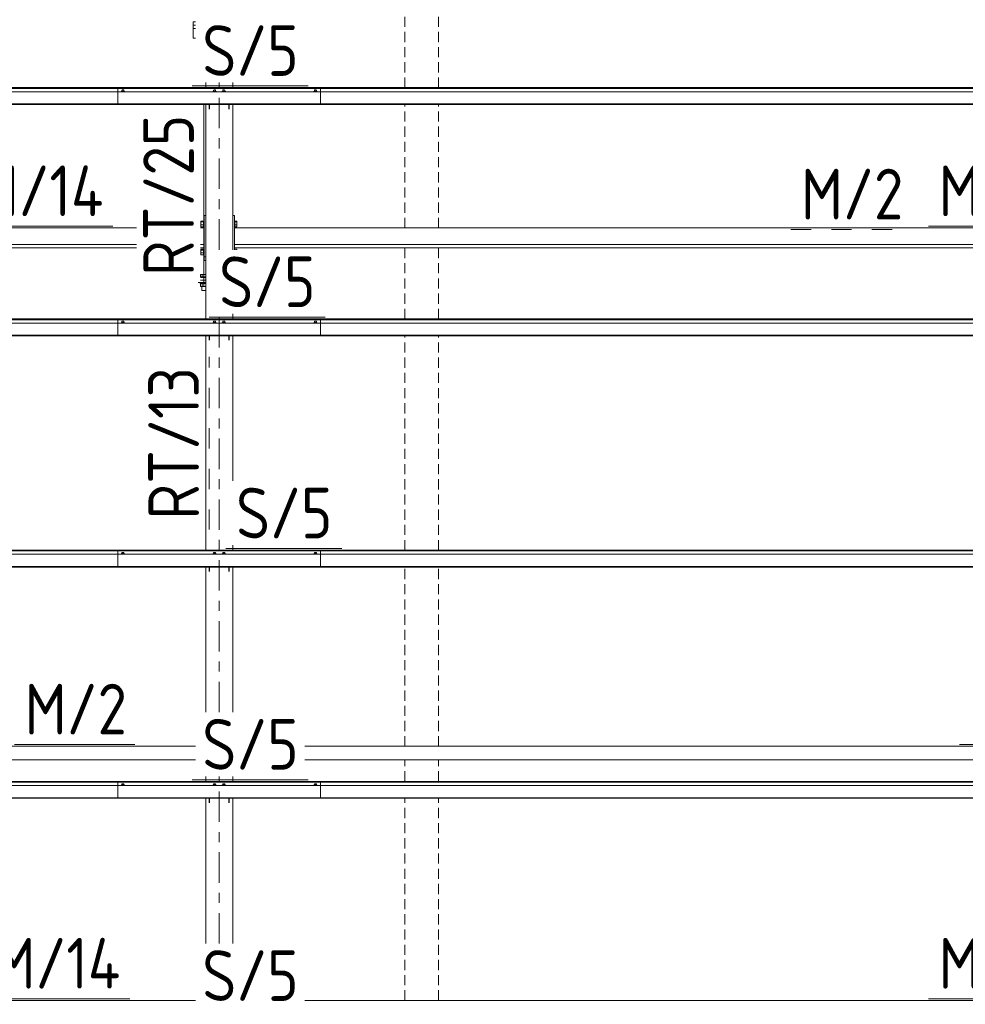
# Model space of a CAD drawing. Header units: millimetres. Extents: x -76 to 1111, y -178 to 661.
# Tile 45 of 91: x 244 to 300, y 452 to 510. Entities that reach past the tile are written whole.
import ezdxf

# ---------------------------------------------------------------- set-up
doc = ezdxf.new("R2010")
doc.units = ezdxf.units.MM
doc.header["$LTSCALE"] = 0.6
for name, pattern in [('VERDECKT2', [1.5, 1, -0.5]), ('XKITLINE00', [0]), ('XKITLINE02', [4, 2, -2]), ('XKITLINE03', [6, 3, -1, 1, -1])]:
    doc.linetypes.add(name, pattern=pattern)
for name, color, linetype, lineweight in [('Bolt', 7, 'Continuous', 0), ('Part', 2, 'Continuous', 0), ('PartMark', 3, 'Continuous', 0), ('S-GRID', 1, 'Continuous', 0)]:
    doc.layers.add(name, color=color, linetype=linetype, lineweight=lineweight)
doc.styles.add('ISOCPEUR', font='ISOCPEUR.TTF')

msp = doc.modelspace()

# ---------------------------------------------------------------- linework, layer by layer
at = {"layer": 'Bolt', "color": 3, "linetype": 'XKITLINE00', "lineweight": 0}
for p, q in [((249.708, 506.215), (249.654, 506.195)), ((249.654, 506.195), (249.654, 506.176)), ((249.711, 506.279), (249.703, 506.273)), ((249.703, 506.273), (249.703, 506.213)), ((249.818, 506.215), (249.708, 506.215)), ((249.708, 506.215), (249.708, 506.176)), ((249.733, 506.284), (249.711, 506.279)), ((249.763, 506.285), (249.733, 506.284)), ((249.793, 506.284), (249.763, 506.285)), ((249.815, 506.279), (249.793, 506.284)), ((249.823, 506.273), (249.815, 506.279)), ((249.873, 506.195), (249.818, 506.215)), ((249.818, 506.215), (249.818, 506.176)), ((249.823, 506.213), (249.823, 506.273)), ((249.873, 506.176), (249.873, 506.195)), ((255.133, 506.215), (255.079, 506.195)), ((255.079, 506.195), (255.079, 506.176)), ((255.136, 506.279), (255.128, 506.273)), ((255.128, 506.213), (255.128, 506.273)), ((255.243, 506.215), (255.133, 506.215)), ((255.133, 506.215), (255.133, 506.176)), ((255.158, 506.284), (255.136, 506.279)), ((255.188, 506.285), (255.158, 506.284)), ((255.218, 506.284), (255.188, 506.285)), ((255.24, 506.279), (255.218, 506.284)), ((255.248, 506.273), (255.24, 506.279)), ((255.298, 506.195), (255.243, 506.215)), ((255.243, 506.215), (255.243, 506.176)), ((255.248, 506.213), (255.248, 506.273)), ((255.298, 506.176), (255.298, 506.195)), ((255.683, 506.215), (255.629, 506.195)), ((255.629, 506.195), (255.629, 506.176)), ((255.686, 506.279), (255.678, 506.273)), ((255.678, 506.213), (255.678, 506.273)), ((255.793, 506.215), (255.683, 506.215)), ((255.683, 506.215), (255.683, 506.176)), ((255.708, 506.284), (255.686, 506.279)), ((255.738, 506.285), (255.708, 506.284)), ((255.768, 506.284), (255.738, 506.285)), ((255.79, 506.279), (255.768, 506.284)), ((255.798, 506.273), (255.79, 506.279)), ((255.848, 506.195), (255.793, 506.215)), ((255.793, 506.215), (255.793, 506.176)), ((255.798, 506.213), (255.798, 506.273)), ((255.848, 506.176), (255.848, 506.195)), ((261.108, 506.215), (261.054, 506.195)), ((261.054, 506.195), (261.054, 506.176)), ((261.111, 506.279), (261.103, 506.273)), ((261.103, 506.273), (261.103, 506.213)), ((261.218, 506.215), (261.108, 506.215)), ((261.108, 506.215), (261.108, 506.176)), ((261.133, 506.284), (261.111, 506.279)), ((261.163, 506.285), (261.133, 506.284)), ((261.193, 506.284), (261.163, 506.285)), ((261.215, 506.279), (261.193, 506.284)), ((261.223, 506.273), (261.215, 506.279)), ((261.273, 506.195), (261.218, 506.215)), ((261.218, 506.215), (261.218, 506.176)), ((261.223, 506.213), (261.223, 506.273)), ((261.273, 506.176), (261.273, 506.195)), ((254.374, 498.516), (254.374, 498.177)), ((254.374, 498.516), (254.534, 498.516)), ((254.534, 498.528), (254.534, 498.523)), ((254.534, 498.528), (254.564, 498.528)), ((254.534, 498.523), (254.534, 498.166)), ((256.364, 498.528), (256.394, 498.528)), ((256.394, 498.528), (256.394, 498.166)), ((256.394, 498.516), (256.519, 498.516)), ((256.519, 498.516), (256.519, 498.177)), ((254.363, 498.445), (254.374, 498.445)), ((254.363, 498.249), (254.374, 498.249)), ((254.374, 498.463), (254.534, 498.463)), ((254.374, 498.293), (254.534, 498.293)), ((254.374, 498.177), (254.534, 498.177)), ((254.534, 498.166), (254.564, 498.166)), ((256.263, 498.445), (256.264, 498.445)), ((256.263, 498.318), (256.264, 498.318)), ((256.263, 498.249), (256.264, 498.249)), ((256.263, 498.118), (256.264, 498.118)), ((256.364, 498.166), (256.394, 498.166)), ((256.394, 498.463), (256.519, 498.463)), ((256.394, 498.293), (256.519, 498.293)), ((256.394, 498.177), (256.519, 498.177)), ((254.363, 496.782), (254.374, 496.782)), ((254.374, 496.853), (254.374, 496.514)), ((254.374, 496.853), (254.534, 496.853)), ((254.374, 496.8), (254.534, 496.8)), ((254.534, 496.865), (254.534, 496.86)), ((254.534, 496.865), (254.564, 496.865)), ((254.534, 496.86), (254.534, 496.503)), ((256.263, 496.918), (256.264, 496.918)), ((256.364, 496.865), (256.394, 496.865)), ((256.394, 496.865), (256.394, 496.824)), ((256.394, 496.853), (256.519, 496.853)), ((256.519, 496.853), (256.519, 496.824)), ((254.363, 496.586), (254.374, 496.586)), ((254.374, 496.63), (254.534, 496.63)), ((254.374, 496.514), (254.534, 496.514)), ((254.534, 496.503), (254.564, 496.503)), ((254.355, 495.211), (254.355, 495.361)), ((254.355, 495.361), (254.363, 495.361)), ((254.363, 495.361), (254.663, 495.361)), ((254.663, 495.211), (254.363, 495.211)), ((254.459, 495.211), (254.459, 495.361)), ((254.343, 494.865), (254.343, 494.871)), ((254.343, 494.831), (254.343, 494.865)), ((254.663, 494.831), (254.343, 494.831)), ((254.355, 494.641), (254.355, 494.831)), ((254.663, 494.641), (254.355, 494.641)), ((254.443, 494.411), (254.443, 494.641)), ((254.459, 494.641), (254.459, 494.831)), ((254.663, 494.411), (254.443, 494.411)), ((249.708, 492.52), (249.654, 492.501)), ((249.654, 492.501), (249.654, 492.482)), ((249.711, 492.585), (249.703, 492.579)), ((249.703, 492.579), (249.703, 492.519)), ((249.818, 492.52), (249.708, 492.52)), ((249.708, 492.52), (249.708, 492.482)), ((249.733, 492.59), (249.711, 492.585)), ((249.763, 492.591), (249.733, 492.59)), ((249.793, 492.59), (249.763, 492.591)), ((249.815, 492.585), (249.793, 492.59)), ((249.823, 492.579), (249.815, 492.585)), ((249.873, 492.501), (249.818, 492.52)), ((249.818, 492.52), (249.818, 492.482)), ((249.823, 492.519), (249.823, 492.579)), ((249.873, 492.482), (249.873, 492.501)), ((255.133, 492.52), (255.079, 492.501)), ((255.079, 492.501), (255.079, 492.482)), ((255.136, 492.585), (255.128, 492.579)), ((255.128, 492.519), (255.128, 492.579)), ((255.243, 492.52), (255.133, 492.52)), ((255.133, 492.52), (255.133, 492.482)), ((255.158, 492.59), (255.136, 492.585)), ((255.188, 492.591), (255.158, 492.59)), ((255.218, 492.59), (255.188, 492.591)), ((255.24, 492.585), (255.218, 492.59)), ((255.248, 492.579), (255.24, 492.585)), ((255.298, 492.501), (255.243, 492.52)), ((255.243, 492.52), (255.243, 492.482)), ((255.248, 492.519), (255.248, 492.579)), ((255.298, 492.482), (255.298, 492.501)), ((255.683, 492.52), (255.629, 492.501)), ((255.629, 492.501), (255.629, 492.482)), ((255.686, 492.585), (255.678, 492.579)), ((255.678, 492.519), (255.678, 492.579)), ((255.793, 492.52), (255.683, 492.52)), ((255.683, 492.52), (255.683, 492.482)), ((255.708, 492.59), (255.686, 492.585)), ((255.738, 492.591), (255.708, 492.59)), ((255.768, 492.59), (255.738, 492.591)), ((255.79, 492.585), (255.768, 492.59)), ((255.798, 492.579), (255.79, 492.585)), ((255.848, 492.501), (255.793, 492.52)), ((255.793, 492.52), (255.793, 492.482)), ((255.798, 492.519), (255.798, 492.579)), ((255.848, 492.482), (255.848, 492.501)), ((261.108, 492.52), (261.054, 492.501)), ((261.054, 492.501), (261.054, 492.482)), ((261.111, 492.585), (261.103, 492.579)), ((261.103, 492.579), (261.103, 492.519)), ((261.218, 492.52), (261.108, 492.52)), ((261.108, 492.52), (261.108, 492.482)), ((261.133, 492.59), (261.111, 492.585)), ((261.163, 492.591), (261.133, 492.59)), ((261.193, 492.59), (261.163, 492.591)), ((261.215, 492.585), (261.193, 492.59)), ((261.223, 492.579), (261.215, 492.585)), ((261.273, 492.501), (261.218, 492.52)), ((261.218, 492.52), (261.218, 492.482)), ((261.223, 492.519), (261.223, 492.579)), ((261.273, 492.482), (261.273, 492.501)), ((249.708, 478.826), (249.654, 478.807)), ((249.654, 478.807), (249.654, 478.788)), ((249.711, 478.891), (249.703, 478.885)), ((249.703, 478.885), (249.703, 478.824)), ((249.818, 478.826), (249.708, 478.826)), ((249.708, 478.826), (249.708, 478.788)), ((249.733, 478.896), (249.711, 478.891)), ((249.763, 478.897), (249.733, 478.896)), ((249.793, 478.896), (249.763, 478.897)), ((249.815, 478.891), (249.793, 478.896)), ((249.823, 478.885), (249.815, 478.891)), ((249.873, 478.807), (249.818, 478.826)), ((249.818, 478.826), (249.818, 478.788)), ((249.823, 478.824), (249.823, 478.885)), ((249.873, 478.788), (249.873, 478.807)), ((255.133, 478.826), (255.079, 478.807)), ((255.079, 478.807), (255.079, 478.788)), ((255.136, 478.891), (255.128, 478.885)), ((255.128, 478.824), (255.128, 478.885)), ((255.243, 478.826), (255.133, 478.826)), ((255.133, 478.826), (255.133, 478.788)), ((255.158, 478.896), (255.136, 478.891)), ((255.188, 478.897), (255.158, 478.896)), ((255.218, 478.896), (255.188, 478.897)), ((255.24, 478.891), (255.218, 478.896)), ((255.248, 478.885), (255.24, 478.891)), ((255.298, 478.807), (255.243, 478.826)), ((255.243, 478.826), (255.243, 478.788)), ((255.248, 478.824), (255.248, 478.885)), ((255.298, 478.788), (255.298, 478.807)), ((255.683, 478.826), (255.629, 478.807)), ((255.629, 478.807), (255.629, 478.788)), ((255.686, 478.891), (255.678, 478.885)), ((255.678, 478.824), (255.678, 478.885)), ((255.793, 478.826), (255.683, 478.826)), ((255.683, 478.826), (255.683, 478.788)), ((255.708, 478.896), (255.686, 478.891)), ((255.738, 478.897), (255.708, 478.896)), ((255.768, 478.896), (255.738, 478.897)), ((255.79, 478.891), (255.768, 478.896)), ((255.798, 478.885), (255.79, 478.891)), ((255.848, 478.807), (255.793, 478.826)), ((255.793, 478.826), (255.793, 478.788)), ((255.798, 478.824), (255.798, 478.885)), ((255.848, 478.788), (255.848, 478.807)), ((261.108, 478.826), (261.054, 478.807)), ((261.054, 478.807), (261.054, 478.788)), ((261.111, 478.891), (261.103, 478.885)), ((261.103, 478.885), (261.103, 478.824)), ((261.218, 478.826), (261.108, 478.826)), ((261.108, 478.826), (261.108, 478.788)), ((261.133, 478.896), (261.111, 478.891)), ((261.163, 478.897), (261.133, 478.896)), ((261.193, 478.896), (261.163, 478.897)), ((261.215, 478.891), (261.193, 478.896)), ((261.223, 478.885), (261.215, 478.891)), ((261.273, 478.807), (261.218, 478.826)), ((261.218, 478.826), (261.218, 478.788)), ((261.223, 478.824), (261.223, 478.885)), ((261.273, 478.788), (261.273, 478.807)), ((249.708, 465.132), (249.654, 465.112)), ((249.654, 465.112), (249.654, 465.094)), ((249.711, 465.197), (249.703, 465.191)), ((249.703, 465.191), (249.703, 465.13)), ((249.818, 465.132), (249.708, 465.132)), ((249.708, 465.132), (249.708, 465.094)), ((249.733, 465.202), (249.711, 465.197)), ((249.763, 465.203), (249.733, 465.202)), ((249.793, 465.202), (249.763, 465.203)), ((249.815, 465.197), (249.793, 465.202)), ((249.823, 465.191), (249.815, 465.197)), ((249.873, 465.112), (249.818, 465.132)), ((249.818, 465.132), (249.818, 465.094)), ((249.823, 465.13), (249.823, 465.191)), ((249.873, 465.094), (249.873, 465.112)), ((255.133, 465.132), (255.079, 465.112)), ((255.079, 465.112), (255.079, 465.094)), ((255.136, 465.197), (255.128, 465.191)), ((255.128, 465.13), (255.128, 465.191)), ((255.243, 465.132), (255.133, 465.132)), ((255.133, 465.132), (255.133, 465.094)), ((255.158, 465.202), (255.136, 465.197)), ((255.188, 465.203), (255.158, 465.202)), ((255.218, 465.202), (255.188, 465.203)), ((255.24, 465.197), (255.218, 465.202)), ((255.248, 465.191), (255.24, 465.197)), ((255.298, 465.112), (255.243, 465.132)), ((255.243, 465.132), (255.243, 465.094)), ((255.248, 465.13), (255.248, 465.191)), ((255.298, 465.094), (255.298, 465.112)), ((255.683, 465.132), (255.629, 465.112)), ((255.629, 465.112), (255.629, 465.094)), ((255.686, 465.197), (255.678, 465.191)), ((255.678, 465.13), (255.678, 465.191)), ((255.793, 465.132), (255.683, 465.132)), ((255.683, 465.132), (255.683, 465.094)), ((255.708, 465.202), (255.686, 465.197)), ((255.738, 465.203), (255.708, 465.202)), ((255.768, 465.202), (255.738, 465.203)), ((255.79, 465.197), (255.768, 465.202)), ((255.798, 465.191), (255.79, 465.197)), ((255.848, 465.112), (255.793, 465.132)), ((255.793, 465.132), (255.793, 465.094)), ((255.798, 465.13), (255.798, 465.191)), ((255.848, 465.094), (255.848, 465.112)), ((261.108, 465.132), (261.054, 465.112)), ((261.054, 465.112), (261.054, 465.094)), ((261.111, 465.197), (261.103, 465.191)), ((261.103, 465.191), (261.103, 465.13)), ((261.218, 465.132), (261.108, 465.132)), ((261.108, 465.132), (261.108, 465.094)), ((261.133, 465.202), (261.111, 465.197)), ((261.163, 465.203), (261.133, 465.202)), ((261.193, 465.202), (261.163, 465.203)), ((261.215, 465.197), (261.193, 465.202)), ((261.223, 465.191), (261.215, 465.197)), ((261.273, 465.112), (261.218, 465.132)), ((261.218, 465.132), (261.218, 465.094)), ((261.223, 465.13), (261.223, 465.191)), ((261.273, 465.094), (261.273, 465.112))]:
    msp.add_line(p, q, dxfattribs=at)
at = {"layer": 'Part', "color": 4, "linetype": 'VERDECKT2', "lineweight": 0}
for p, q in [((266.463, 506.418), (266.463, 519.116)), ((268.463, 506.418), (268.463, 519.116)), ((266.463, 498.11), (266.463, 505.421)), ((268.463, 498.11), (268.463, 505.421)), ((266.463, 492.724), (266.463, 496.924)), ((268.463, 492.724), (268.463, 496.924)), ((266.463, 479.03), (266.463, 491.727)), ((268.463, 479.03), (268.463, 491.727)), ((266.463, 467.418), (266.463, 478.033)), ((268.463, 467.418), (268.463, 478.033)), ((266.463, 465.336), (266.463, 466.618)), ((268.463, 465.336), (268.463, 466.618)), ((266.463, 452.368), (266.463, 464.339)), ((268.463, 452.368), (268.463, 464.339))]:
    msp.add_line(p, q, dxfattribs=at)
at = {"layer": 'Part', "color": 2, "linetype": 'XKITLINE00', "lineweight": 0}
for p, q in [((254.063, 510.31), (253.913, 510.31)), ((253.913, 510.31), (253.913, 510.114)), ((254.063, 510.114), (253.913, 510.114)), ((253.913, 510.114), (253.913, 509.355)), ((253.913, 510.114), (254.063, 510.114)), ((253.913, 509.918), (254.063, 509.918)), ((253.913, 509.355), (254.063, 509.355)), ((254.663, 506.418), (254.663, 506.718)), ((256.263, 506.418), (256.263, 506.718)), ((193.463, 506.418), (261.463, 506.418)), ((193.463, 506.398), (261.463, 506.398)), ((193.463, 506.371), (261.463, 506.371)), ((193.463, 506.176), (261.463, 506.176)), ((249.463, 506.418), (249.463, 505.421)), ((249.463, 506.418), (317.463, 506.418)), ((249.463, 506.398), (317.463, 506.398)), ((249.463, 506.371), (317.463, 506.371)), ((249.463, 506.176), (317.463, 506.176)), ((261.463, 505.421), (261.463, 506.418)), ((193.463, 505.453), (261.463, 505.453)), ((193.463, 505.421), (261.463, 505.421)), ((249.463, 505.453), (317.463, 505.453)), ((249.463, 505.421), (317.463, 505.421)), ((254.663, 492.724), (254.663, 505.421)), ((254.863, 505.154), (254.863, 505.421)), ((254.893, 505.154), (254.893, 505.421)), ((256.033, 505.154), (256.033, 505.421)), ((256.063, 505.154), (256.063, 505.421)), ((256.263, 496.824), (256.263, 505.421)), ((254.564, 498.111), (254.564, 498.842)), ((254.564, 498.842), (254.663, 498.842)), ((256.364, 498.842), (256.264, 498.842)), ((256.264, 498.842), (256.264, 496.824)), ((256.364, 496.824), (256.364, 498.842)), ((200.364, 498.111), (250.563, 498.111)), ((254.363, 498.111), (254.564, 498.111)), ((254.564, 497.133), (254.564, 498.111)), ((256.263, 497.918), (256.264, 497.918)), ((256.364, 498.11), (256.364, 496.924)), ((256.364, 498.11), (310.564, 498.11)), ((256.364, 497.918), (256.364, 497.918)), ((200.364, 497.133), (250.563, 497.133)), ((200.364, 496.925), (250.563, 496.925)), ((254.363, 497.133), (254.564, 497.133)), ((254.363, 496.925), (254.564, 496.925)), ((254.564, 497.133), (254.564, 497.133)), ((254.564, 497.133), (254.564, 496.189)), ((256.263, 497.118), (256.264, 497.118)), ((256.364, 497.132), (310.564, 497.132)), ((256.364, 497.118), (256.364, 497.118)), ((256.364, 496.924), (310.564, 496.924)), ((254.564, 496.397), (254.663, 496.397)), ((254.564, 496.189), (254.663, 496.189)), ((254.363, 495.171), (254.663, 495.171)), ((254.363, 495.021), (254.663, 495.021)), ((254.363, 495.021), (254.663, 495.021)), ((254.213, 494.871), (254.363, 494.871)), ((254.363, 494.871), (254.663, 494.871)), ((193.463, 492.724), (261.463, 492.724)), ((193.463, 492.704), (261.463, 492.704)), ((193.463, 492.677), (261.463, 492.677)), ((249.463, 492.724), (249.463, 491.727)), ((249.463, 492.724), (317.463, 492.724)), ((249.463, 492.704), (317.463, 492.704)), ((249.463, 492.677), (317.463, 492.677)), ((256.263, 492.724), (256.263, 493.024)), ((261.463, 491.727), (261.463, 492.724)), ((193.463, 492.482), (261.463, 492.482)), ((249.463, 492.482), (317.463, 492.482)), ((193.463, 491.759), (261.463, 491.759)), ((193.463, 491.727), (261.463, 491.727)), ((249.463, 491.759), (317.463, 491.759)), ((249.463, 491.727), (317.463, 491.727)), ((254.663, 479.03), (254.663, 491.727)), ((254.863, 491.46), (254.863, 491.727)), ((254.893, 491.46), (254.893, 491.727)), ((256.033, 491.46), (256.033, 491.727)), ((256.063, 491.46), (256.063, 491.727)), ((256.263, 483.13), (256.263, 491.727)), ((256.263, 479.03), (256.263, 479.33)), ((193.463, 479.03), (261.463, 479.03)), ((193.463, 479.01), (261.463, 479.01)), ((193.463, 478.983), (261.463, 478.983)), ((193.463, 478.788), (261.463, 478.788)), ((249.463, 479.03), (249.463, 478.033)), ((249.463, 479.03), (317.463, 479.03)), ((249.463, 479.01), (317.463, 479.01)), ((249.463, 478.983), (317.463, 478.983)), ((249.463, 478.788), (317.463, 478.788)), ((261.463, 478.033), (261.463, 479.03)), ((193.463, 478.064), (261.463, 478.064)), ((193.463, 478.033), (261.463, 478.033)), ((249.463, 478.064), (317.463, 478.064)), ((249.463, 478.033), (317.463, 478.033)), ((254.663, 469.436), (254.663, 478.033)), ((254.863, 477.766), (254.863, 478.033)), ((254.893, 477.766), (254.893, 478.033)), ((256.033, 477.766), (256.033, 478.033)), ((256.063, 477.766), (256.063, 478.033)), ((256.263, 469.436), (256.263, 478.033)), ((204.535, 467.418), (254.063, 467.418)), ((260.535, 467.418), (310.663, 467.418)), ((204.535, 466.618), (254.063, 466.618)), ((260.535, 466.618), (310.663, 466.618)), ((193.463, 465.336), (261.463, 465.336)), ((193.463, 465.316), (261.463, 465.316)), ((193.463, 465.289), (261.463, 465.289)), ((249.463, 465.336), (249.463, 464.339)), ((249.463, 465.336), (306.563, 465.336)), ((249.463, 465.316), (306.563, 465.316)), ((249.463, 465.289), (306.563, 465.289)), ((254.663, 465.336), (254.663, 465.636)), ((256.263, 465.336), (256.263, 465.636)), ((261.463, 464.339), (261.463, 465.336)), ((193.463, 465.094), (261.463, 465.094)), ((249.463, 465.094), (306.563, 465.094)), ((193.463, 464.37), (261.463, 464.37)), ((193.463, 464.339), (261.463, 464.339)), ((249.463, 464.37), (306.563, 464.37)), ((249.463, 464.339), (306.563, 464.339)), ((254.663, 455.741), (254.663, 464.339)), ((254.863, 464.072), (254.863, 464.339)), ((254.893, 464.072), (254.893, 464.339)), ((256.033, 464.072), (256.033, 464.339)), ((256.063, 464.072), (256.063, 464.339)), ((256.263, 455.741), (256.263, 464.339)), ((204.535, 452.369), (254.063, 452.369)), ((260.535, 452.368), (310.563, 452.368))]:
    msp.add_line(p, q, dxfattribs=at)
at = {"layer": 'PartMark', "color": 1, "linetype": 'XKITLINE00', "lineweight": 0}
for p, q in [((253.863, 506.518), (260.735, 506.518)), ((254.563, 494.665), (254.563, 505.404)), ((240.487, 498.211), (249.164, 498.211)), ((297.487, 498.21), (306.164, 498.21)), ((254.863, 492.824), (261.735, 492.824)), ((255.863, 479.13), (262.735, 479.13)), ((243.334, 467.518), (250.463, 467.518)), ((299.334, 467.518), (306.463, 467.518)), ((253.863, 465.436), (260.735, 465.436)), ((241.486, 452.469), (250.163, 452.469)), ((297.486, 452.468), (306.163, 452.468))]:
    msp.add_line(p, q, dxfattribs=at)
at = {"layer": 'PartMark', "color": 1, "linetype": 'XKITLINE02', "lineweight": 0}
for p, q in [((289.334, 498.018), (296.463, 498.018)), ((254.863, 480.247), (254.863, 490.471))]:
    msp.add_line(p, q, dxfattribs=at)
at = {"layer": 'S-GRID', "color": 1, "linetype": 'XKITLINE03', "lineweight": 0}
for p, q in [((255.463, 496.824), (255.463, 506.718)), ((255.463, 469.436), (255.463, 493.024)), ((255.463, 455.741), (255.463, 465.636))]:
    msp.add_line(p, q, dxfattribs=at)

# ---------------------------------------------------------------- texts
at = {"layer": 'PartMark', "color": 1, "style": 'ISOCPEUR', "width": 0.85}
for s, p in [('S/5', (254.463, 507.118)), ('M/14', (241.087, 498.811)), ('M/14', (298.087, 498.81)), ('M/2', (289.934, 498.618)), ('S/5', (255.463, 493.424)), ('S/5', (256.463, 479.73)), ('M/2', (243.934, 468.118)), ('S/5', (254.463, 466.036)), ('M/14', (242.086, 453.069)), ('M/14', (298.086, 453.068)), ('S/5', (254.463, 452.341))]:
    msp.add_text(s, height=3, dxfattribs=at).set_placement(p)
for s, p in [('RT/25', (253.963, 495.265)), ('RT/13', (254.263, 480.847))]:
    msp.add_text(s, height=3, rotation=90.00021, dxfattribs=at).set_placement(p)

doc.saveas('drawing.dxf')
